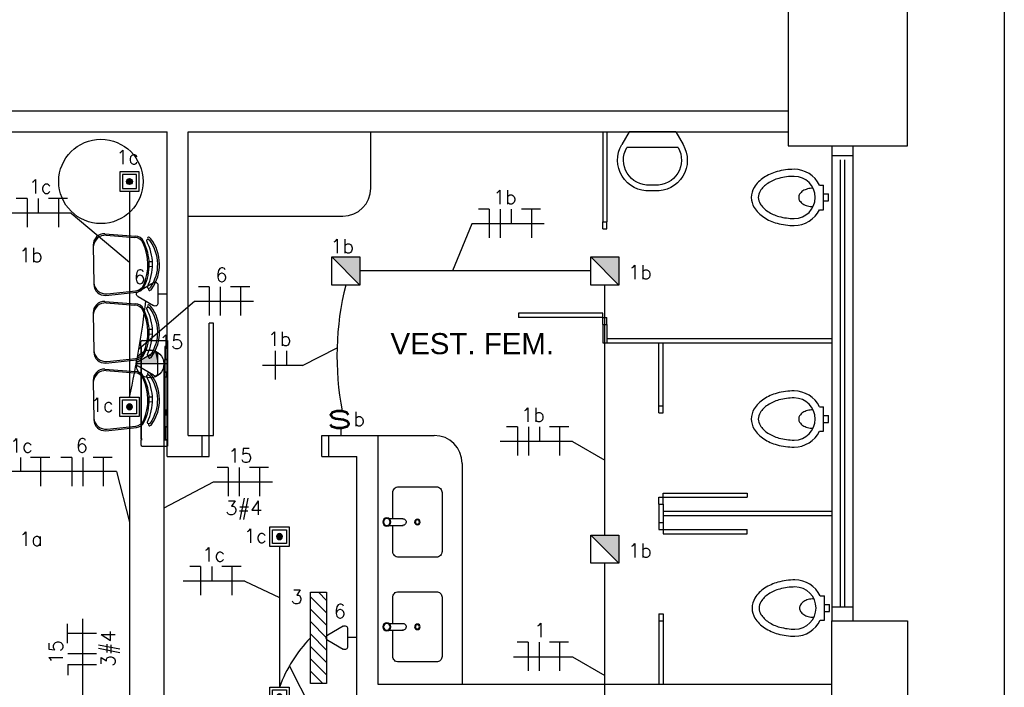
# Model space of a CAD drawing. Extents: x 86 to 137, y -215 to -185.6.
# Tile 17 of 20: x 118.9 to 125.9, y -200.3 to -195.5. Entities that reach past the tile are written whole.
import ezdxf
from ezdxf.enums import TextEntityAlignment as Align

# ---------------------------------------------------------------- set-up
doc = ezdxf.new("R2010")
doc.units = 0
doc.header["$MEASUREMENT"] = 0
doc.layers.get('0').update_dxf_attribs({"linetype": 'CONTINUOUS'})
for name, color, linetype in [('CIRCUITOS', 2, 'CONTINUOUS'), ('ILUMINACAO', 1, 'CONTINUOUS'), ('ILUMINAÇÃO TETO', 12, 'CONTINUOUS'), ('INTERRUPTORES', 1, 'CONTINUOUS'), ('LINHA', 40, 'CONTINUOUS'), ('paredes1', 8, 'CONTINUOUS'), ('textos1', 4, 'CONTINUOUS'), ('TOMADAS_ENERGIA', 1, 'CONTINUOUS'), ('TOMADAS_GERAIS', 1, 'CONTINUOUS'), ('TUB_ELETRICA', 5, 'CONTINUOUS')]:
    doc.layers.add(name, color=color, linetype=linetype)
doc.styles.add('ROMANS', font='romans')
doc.styles.add('Texto Cota', font='arial.ttf')

# ---------------------------------------------------------------- blocks, each defined once
blk = doc.blocks.new('BACIA')
at = {"layer": 'paredes1'}
for p, q in [((-0.025, -0.035), (-0.025, 0)), ((0.025, 0), (-0.025, 0)), ((0.025, -0.035), (0.025, 0)), ((0.0872, -0.035), (-0.0872, -0.035)), ((-0.0872, -0.065), (-0.0872, -0.035)), ((0.0872, -0.065), (0.0872, -0.035))]:
    blk.add_line(p, q, dxfattribs=at)
for points in [[(-0.0654, -0.11, 0.064559), (-0.0601, -0.151, 0.077436), (-0.0462, -0.1826, 0.107172), (-0.0233, -0.2058, 0.145191), (0, -0.2127, 0.145191), (0.0233, -0.2058, 0.107172), (0.0462, -0.1826, 0.077436), (0.0601, -0.151, 0.064559), (0.0654, -0.11, 0.064559)], [(-0.2, -0.245, 0.066402), (-0.1838, -0.3665, 0.078959), (-0.1414, -0.4607, 0.107161), (-0.0716, -0.5293, 0.141785), (0, -0.55, 0.141785), (0.0716, -0.5293, 0.107161), (0.1414, -0.4607, 0.078959), (0.1838, -0.3665, 0.066402), (0.2, -0.245, 0.066402)], [(-0.15, -0.245, 0.066402), (-0.1355, -0.3534, 0.078959), (-0.0996, -0.4332, 0.107161), (-0.0449, -0.487, 0.141785), (0, -0.5, 0.141785), (0.0449, -0.487, 0.107161), (0.0996, -0.4332, 0.078959), (0.1355, -0.3534, 0.066402), (0.15, -0.245, 0.066402)]]:
    blk.add_lwpolyline(points, format="xyb", dxfattribs=at)
for radius, start, end in [(0.2, 115.84193, 180), (0.2, 0, 64.15807), (0.15, 0, 180)]:
    blk.add_arc((0, -0.245), radius, start, end, dxfattribs=at)
blk = doc.blocks.new('P80E')
at = {"layer": 'paredes1'}
for p, q in [((0, -0.0515), (0, -0.1015)), ((0.15, -0.0515), (0.15, -0.1315)), ((0, -0.1015), (0.15, -0.1015)), ((0.15, -0.1015), (0.9494, -0.1015)), ((0.15, -0.1315), (0.9494, -0.1315)), ((0.9494, -0.1315), (0.9494, -0.1015)), ((0, -0.9015), (0.15, -0.9015)), ((0, -0.9015), (0, -0.9515)), ((0.15, -0.9015), (0.15, -0.9515))]:
    blk.add_line(p, q, dxfattribs=at)
blk = doc.blocks.new('LAV')
at = {"layer": 'paredes1'}
for p, q in [((-0.1841, 0), (-0.2423, -0.1008)), ((-0.1841, 0), (0.1841, 0)), ((0.1841, 0), (0.2423, -0.1008)), ((-0.2026, -0.124), (0.2026, -0.124)), ((-0.0193, -0.4216), (0.0193, -0.4216)), ((-0.0193, -0.4676), (0.0193, -0.4676))]:
    blk.add_line(p, q, dxfattribs=at)
for centre, radius, start, end in [((-0.0314, -0.2238), 0.2441, 149.75857, 272.83641), ((-0.0314, -0.2238), 0.1981, 149.75857, 272.83641), ((0.0314, -0.2238), 0.2441, 267.16359, 30.24143), ((0.0314, -0.2238), 0.1981, 267.16359, 30.24143)]:
    blk.add_arc(centre, radius, start, end, dxfattribs=at)
blk = doc.blocks.new('v bjhbjhgjhjh')
for p, q in [((0.0161, 0.0238), (0.1162, 0.0238)), ((0.1375, -0.0002), (0.1375, 0.0005)), ((-0.0005, -0.0238), (0.0005, -0.0238)), ((0.0161, -0.0238), (0.1138, -0.0238)), ((0.1138, -0.0236), (0.1138, -0.0238))]:
    blk.add_line(p, q)
for radius in [0.0287, 0.0238]:
    blk.add_circle((0, 0), radius)
blk.add_arc((0.1138, 0.0001), 0.0238, 269.95218, 95.88981)
blk = doc.blocks.new('xvhgfjykilugkhjnftg')
at = {"layer": 'paredes1'}
blk.add_lwpolyline([(-0.175, -0.0239), (-0.175, -0.21, 0.414214), (-0.135, -0.25), (0.135, -0.25, 0.414214), (0.175, -0.21), (0.175, 0.21, 0.414214), (0.135, 0.25), (-0.135, 0.25, 0.414214), (-0.175, 0.21), (-0.175, 0.0236)], format="xyb", dxfattribs=at)
for radius in [0.0196, 0.0146]:
    blk.add_circle((0, 0), radius, dxfattribs=at)
blk.add_blockref('v bjhbjhgjhjh', (-0.2177, -0.0001), dxfattribs=at)
blk = doc.blocks.new('9e12KBtu')
at = {"layer": 'paredes1'}
for p, q in [((0.1937, 0.375), (0.0134, 0.375)), ((0.0134, -0.375), (0.0134, 0.375)), ((0.2034, 0.3322), (0.2034, 0.3653)), ((0.0134, 0.3322), (0.0324, 0.3322)), ((0.0154, 0.3302), (0.0304, 0.3302)), ((0.0154, 0.2415), (0.0154, 0.3302)), ((0.0304, 0.2415), (0.0304, 0.3302)), ((0.0324, 0.2395), (0.0324, 0.3322)), ((0.1981, 0.321), (0.1981, 0.3322)), ((0.1981, 0.3322), (0.2034, 0.3322)), ((0.1981, 0.3258), (0.2034, 0.3258)), ((0.1998, 0.321), (0.1981, 0.321)), ((0.1998, -0.322), (0.1998, 0.321)), ((0.2009, 0.332), (0.2009, 0.3322)), ((0.2009, 0.3258), (0.2009, 0.3322)), ((0.2012, 0.332), (0.2012, 0.3322)), ((0.2012, 0.3258), (0.2012, 0.3322)), ((0.2034, -0.3268), (0.2034, 0.3258)), ((0.0154, 0.2515), (0.0134, 0.2515)), ((0.0154, 0.2275), (0.0134, 0.2275)), ((0.0154, 0.2415), (0.0304, 0.2415)), ((0.0154, 0.2375), (0.0304, 0.2375)), ((0.0154, 0.2375), (0.0154, 0.1525)), ((0.0234, 0.2415), (0.0234, 0.2395)), ((0.0234, 0.2375), (0.0234, 0.2395)), ((0.0304, 0.2375), (0.0304, 0.1525)), ((0.0324, 0.2395), (0.0324, -0.2395)), ((0.0304, 0.1505), (0.0134, 0.1505)), ((0.0148, 0.1505), (0.0148, 0.1185)), ((0.0304, 0.1525), (0.0154, 0.1525)), ((0.02, 0.1505), (0.02, 0.1185)), ((0.0304, 0.1505), (0.0304, 0.1185)), ((0.0304, 0.1185), (0.0134, 0.1185)), ((0.0304, 0.1165), (0.0154, 0.1165)), ((0.0154, 0.1165), (0.0154, -0.1165)), ((0.0304, 0.1165), (0.0304, -0.2375)), ((0.0304, -0.1185), (0.0134, -0.1185)), ((0.0148, -0.1505), (0.0148, -0.1185)), ((0.0304, -0.1165), (0.0154, -0.1165)), ((0.02, -0.1505), (0.02, -0.1185)), ((0.0304, -0.1505), (0.0134, -0.1505)), ((0.0304, -0.1525), (0.0154, -0.1525)), ((0.0154, -0.1525), (0.0154, -0.2375)), ((0.0154, -0.2375), (0.0304, -0.2375)), ((0.0154, -0.2415), (0.0304, -0.2415)), ((0.0154, -0.3312), (0.0154, -0.2415)), ((0.0304, -0.3312), (0.0304, -0.2415)), ((0.0324, -0.3332), (0.0324, -0.2395)), ((0.0154, -0.3212), (0.0134, -0.3212)), ((0.0134, -0.3332), (0.0324, -0.3332)), ((0.0154, -0.3312), (0.0304, -0.3312)), ((0.0234, -0.3312), (0.0234, -0.3332)), ((0.1981, -0.322), (0.1981, -0.3332)), ((0.1998, -0.322), (0.1981, -0.322)), ((0.1981, -0.3268), (0.2034, -0.3268)), ((0.1981, -0.333), (0.1981, -0.3331)), ((0.1981, -0.3332), (0.2034, -0.3332)), ((0.2009, -0.3268), (0.2009, -0.3332)), ((0.2009, -0.333), (0.2009, -0.3332)), ((0.2012, -0.3268), (0.2012, -0.3332)), ((0.2012, -0.333), (0.2012, -0.3332)), ((0.2034, -0.3332), (0.2034, -0.3653)), ((0.1937, -0.375), (0.0134, -0.375))]:
    blk.add_line(p, q, dxfattribs=at)
for centre, start, end in [((0.1937, 0.3653), 0, 90), ((0.1937, -0.3653), 270, 0)]:
    blk.add_arc(centre, 0.00967, start, end, dxfattribs=at)
blk = doc.blocks.new('AREA')
at = {"style": 'Texto Cota'}
for tag, p in [('AREAS:COMODO', (0, 1.75)), ('AREAS:VALOR', (0, -1.25))]:
    blk.add_attdef(tag, text='', height=2, dxfattribs=at).set_placement(p, align=Align.MIDDLE_CENTER)
blk = doc.blocks.new('VBKBVNVBHJMGFVN')
h = blk.add_hatch(color=256)
h.dxf.hatch_style = 1
h.paths.add_polyline_path([(0.0484, 0.07, 1), (0.0916, 0.07, 1)])
for points in [[(0, 0), (0.14, 0), (0.14, 0.14), (0, 0.14)], [(0.02, 0.02), (0.12, 0.02), (0.12, 0.12), (0.02, 0.12)]]:
    blk.add_lwpolyline(points, close=True)
blk.add_circle((0.07, 0.07), 0.0216)
blk = doc.blocks.new('CVHVBNB')
h = blk.add_hatch(color=256)
h.dxf.hatch_style = 1
h.paths.add_polyline_path([(0.2, 0.2), (0, 0), (0.2, 0)])
blk.add_line((0.2, 0.2), (0, 0))
blk.add_lwpolyline([(0, 0), (0.2, 0), (0.2, 0.2), (0, 0.2)], close=True)
blk = doc.blocks.new('L_EMERG')
h = blk.add_hatch()
h.set_pattern_fill('ANSI31', color=256, scale=0.5, style=0)
h.set_pattern_definition([(45, (0, 0.0575), (-0.044194, 0.044194), [])])
h.paths.add_polyline_path([(-0.325, 0.0575), (-0.325, -0.0575), (0.325, -0.0575), (0.325, 0.0575)])
for p, q in [((-0.325, 0.0575), (0.325, 0.0575)), ((-0.325, -0.0575), (-0.325, 0.0575)), ((0.325, 0.0575), (0.325, -0.0575)), ((0.325, -0.0575), (-0.325, -0.0575))]:
    blk.add_line(p, q)
at = {"style": 'ROMANS', "flags": 8}
for tag, p in [('009', (0.3592, 0.1241)), ('001', (-0.3165, -0.1405))]:
    blk.add_attdef(tag, text='', height=0.08, dxfattribs=at).set_placement(p, align=Align.MIDDLE_CENTER)
blk.add_attdef('020', text='', height=0.08, dxfattribs=at).set_placement((0.2612, -0.0972), align=Align.TOP_LEFT)
blk = doc.blocks.new('IRANT09')
at = {"linetype": 'Continuous'}
blk.add_line((0, 0.87), (0, 0), dxfattribs=at)
at = {"linetype": 'Continuous', "style": 'ROMANS', "width": 1.5}
blk.add_text('s', height=3, dxfattribs=at).set_placement((-1.81, 0.88))
at = {"linetype": 'Continuous', "style": 'ROMANS', "flags": 8}
blk.add_attdef('009', text='', height=1.6, dxfattribs=at).set_placement((2.7, 1.34), align=Align.MIDDLE_CENTER)
blk = doc.blocks.new('TEBAI01')
for p, q in [((-1.62, 1.95), (-0.35, 4.14)), ((0.35, 4.14), (1.63, 1.92)), ((-1.3, 1.32), (1.28, 1.32)), ((0, 0), (0, 1.32))]:
    blk.add_line(p, q)
for centre, start, end in [((0, 3.97), 26.0479, 153.9521), ((-1.3, 1.71), 143.1332, 270.777), ((1.3, 1.71), 267.1811, 32.5689)]:
    blk.add_arc(centre, 0.393, start, end)
at = {"style": 'ROMANS', "flags": 8}
for tag, p in [('020', (-5.03, 2.2)), ('001', (3.56, 2.23))]:
    blk.add_attdef(tag, text='', height=1.6, dxfattribs=at).set_placement(p, align=Align.MIDDLE_CENTER)
blk = doc.blocks.new('TE3MED06')
for p, q in [((0, 1.32), (0, 4.36)), ((-1.62, 1.95), (-0.35, 4.14)), ((0.35, 4.14), (1.63, 1.92)), ((-1.3, 1.32), (1.28, 1.32)), ((0, 0), (0, 1.32))]:
    blk.add_line(p, q)
blk.add_circle((-0.01, 2.44), 1.98)
for centre, start, end in [((0, 3.97), 26.0479, 153.9521), ((-1.3, 1.71), 143.1332, 270.777), ((1.3, 1.71), 267.1811, 32.5689)]:
    blk.add_arc(centre, 0.393, start, end)
at = {"linetype": 'Continuous'}
for points in [[(0, 4.36), (1.63, 1.92), (0.21, 4.3)], [(1.63, 1.92), (0, 4.36), (1.69, 1.72)], [(0, 1.32), (1.69, 1.72), (0, 4.36)], [(0.35, 4.14), (0.21, 4.3), (1.63, 1.92)], [(1.69, 1.72), (0, 1.32), (1.64, 1.52)], [(1.28, 1.32), (1.64, 1.52), (0, 1.32)], [(1.64, 1.52), (1.28, 1.32), (1.49, 1.37)]]:
    blk.add_solid(points, dxfattribs=at)
at = {"style": 'ROMANS', "flags": 8}
for tag, p in [('020', (-5.08, 2.06)), ('001', (3.71, 2.06))]:
    blk.add_attdef(tag, text='', height=1.6, dxfattribs=at).set_placement(p, align=Align.MIDDLE_CENTER)

msp = doc.modelspace()

# ---------------------------------------------------------------- linework, layer by layer
at = {"layer": 'CIRCUITOS'}
for p, q in [((118.9359, -196.8153), (118.8589, -196.8153)), ((118.9359, -196.8153), (118.9359, -197.019)), ((119.0147, -196.8153), (119.0147, -196.9198)), ((119.0877, -196.8134), (119.2243, -196.8134)), ((119.1588, -196.8134), (119.1588, -197.019)), ((122.2249, -196.8921), (122.148, -196.8921)), ((122.2249, -196.8921), (122.2249, -197.0957)), ((122.3038, -196.8921), (122.3038, -197.0957)), ((122.3807, -196.8921), (122.3807, -196.9965)), ((122.4537, -196.8902), (122.5902, -196.8902)), ((122.5248, -196.8902), (122.5248, -197.0957)), ((120.2322, -197.4438), (120.1553, -197.4438)), ((120.2322, -197.4438), (120.2322, -197.6475)), ((120.3111, -197.4438), (120.3111, -197.6475)), ((120.384, -197.4419), (120.5206, -197.4419)), ((120.4552, -197.4419), (120.4552, -197.6475)), ((120.7022, -197.9004), (120.7022, -198.104)), ((120.7811, -197.9004), (120.7811, -198.0048)), ((122.426, -198.4406), (122.3491, -198.4406)), ((122.426, -198.4406), (122.426, -198.6442)), ((122.5049, -198.4406), (122.5049, -198.6442)), ((122.5818, -198.4406), (122.5818, -198.545)), ((122.6548, -198.4386), (122.7914, -198.4386)), ((122.7259, -198.4386), (122.7259, -198.6442)), ((118.888, -198.6584), (118.888, -198.7593)), ((118.9609, -198.6565), (119.0975, -198.6565)), ((119.0321, -198.6565), (119.0321, -198.8621)), ((119.2537, -198.6584), (119.1768, -198.6584)), ((119.2537, -198.6584), (119.2537, -198.8621)), ((119.3326, -198.6584), (119.3326, -198.8621)), ((119.4055, -198.6565), (119.5421, -198.6565)), ((119.4767, -198.6565), (119.4767, -198.8621)), ((120.3659, -198.7293), (120.2889, -198.7293)), ((120.3659, -198.7293), (120.3659, -198.9329)), ((120.4448, -198.7293), (120.4448, -198.9329)), ((120.5177, -198.7274), (120.6543, -198.7274)), ((120.5889, -198.7274), (120.5889, -198.9329)), ((120.3225, -199.4327), (120.4591, -199.4327)), ((120.3937, -199.4327), (120.3937, -199.6383)), ((120.1708, -199.4346), (120.0938, -199.4346)), ((120.1708, -199.4346), (120.1708, -199.6383)), ((120.2496, -199.4346), (120.2496, -199.5391)), ((119.2237, -199.9794), (119.2237, -199.8428)), ((119.2237, -199.9082), (119.4293, -199.9082)), ((122.5017, -199.9722), (122.4247, -199.9722)), ((122.5017, -199.9722), (122.5017, -200.1759)), ((122.5805, -199.9722), (122.5805, -200.1759)), ((122.6535, -199.9703), (122.7901, -199.9703)), ((122.7246, -199.9703), (122.7246, -200.1759)), ((119.2257, -200.0523), (119.4293, -200.0523)), ((119.2257, -200.1312), (119.2257, -200.2081)), ((119.2257, -200.1312), (119.4293, -200.1312))]:
    msp.add_line(p, q, dxfattribs=at)
at = {"layer": 'LINHA'}
for p, q in [((119.2501, -196.9198), (118.8128, -196.9198)), ((119.2501, -196.9198), (119.6646, -197.2683)), ((122.1018, -196.9965), (121.963, -197.3316)), ((122.616, -196.9965), (122.1018, -196.9965)), ((120.1276, -197.5483), (119.7317, -197.8889)), ((120.5477, -197.5483), (120.1276, -197.5483)), ((120.8958, -198.0048), (121.142, -197.8783)), ((120.8958, -198.0048), (120.6104, -198.0048)), ((122.8172, -198.545), (122.3029, -198.545)), ((122.8172, -198.545), (123.0475, -198.6772)), ((119.5717, -198.7593), (118.6931, -198.7593)), ((119.5717, -198.7593), (119.6646, -199.1178)), ((120.2612, -198.8337), (119.9095, -199.0181)), ((120.6814, -198.8337), (120.2612, -198.8337)), ((120.4849, -199.5391), (120.0476, -199.5391)), ((120.4849, -199.5391), (120.7325, -199.6546)), ((119.3301, -199.8058), (119.3301, -201.6996)), ((122.397, -200.0767), (122.8172, -200.0767)), ((122.8172, -200.0767), (123.0475, -200.2088)), ((121.0056, -200.5401), (120.8034, -200.1411))]:
    msp.add_line(p, q, dxfattribs=at)
at = {"layer": 'paredes1'}
for p, q in [((118.3449, -196.1916), (124.3525, -196.1916)), ((118.3449, -196.3416), (119.9325, -196.3416)), ((119.9325, -198.6516), (119.9325, -196.3416)), ((120.0825, -196.3416), (124.3525, -196.3416)), ((120.0825, -198.5016), (120.0825, -196.3416)), ((121.3825, -196.7416), (121.3825, -196.3416)), ((123.0325, -196.3416), (123.0325, -196.9816)), ((123.0625, -196.3416), (123.0625, -196.9816)), ((124.6625, -196.4416), (124.6625, -199.8216)), ((124.8125, -196.4416), (124.8125, -199.8216)), ((124.8125, -196.5116), (124.6625, -196.5116)), ((120.0825, -196.9416), (121.1825, -196.9416)), ((123.0325, -196.9816), (123.0625, -196.9816)), ((123.0325, -197.0316), (123.0325, -196.9816)), ((123.0325, -197.0316), (123.0625, -197.0316)), ((123.0625, -197.0316), (123.0625, -196.9816)), ((123.0325, -197.6316), (122.4333, -197.6316)), ((122.4333, -197.6316), (122.4333, -197.6616)), ((123.0325, -197.6616), (122.4333, -197.6616)), ((123.0325, -197.7116), (123.0325, -197.6316)), ((123.0325, -197.7116), (123.0325, -197.6616)), ((123.0325, -197.6616), (123.0625, -197.6616)), ((123.0625, -197.7116), (123.0625, -197.6616)), ((123.0325, -197.7116), (123.0625, -197.7116)), ((123.0325, -197.7116), (123.0325, -197.8416)), ((123.0625, -197.7116), (123.0625, -197.8416)), ((123.0625, -197.8116), (124.6625, -197.8116)), ((123.0325, -197.8416), (124.6625, -197.8416)), ((123.4325, -198.2916), (123.4325, -197.8416)), ((123.4625, -198.2916), (123.4625, -197.8416)), ((123.4325, -198.2916), (123.4625, -198.2916)), ((123.4325, -198.3416), (123.4325, -198.2916)), ((123.4625, -198.3416), (123.4625, -198.2916)), ((123.4325, -198.3416), (123.4625, -198.3416)), ((120.0825, -198.5016), (120.1825, -198.5016)), ((120.1825, -198.6516), (120.1825, -198.5016)), ((121.0825, -198.6516), (121.0825, -198.5016)), ((121.0825, -198.5016), (121.4325, -198.5016)), ((121.4325, -198.5016), (121.4325, -200.2716)), ((121.4325, -198.5016), (121.8325, -198.5016)), ((119.9325, -198.6516), (120.1825, -198.6516)), ((121.0825, -198.6516), (121.2825, -198.6516)), ((121.2825, -202.0716), (121.2825, -198.6516)), ((122.0325, -198.7016), (122.0325, -200.2716)), ((123.4325, -198.9416), (123.4625, -198.9416)), ((123.4325, -198.9916), (123.4325, -198.9416)), ((123.4625, -198.9116), (124.0618, -198.9116)), ((123.4625, -198.9916), (123.4625, -198.9116)), ((123.4625, -198.9416), (124.0618, -198.9416)), ((124.0618, -198.9116), (124.0618, -198.9416)), ((123.4325, -198.9916), (123.4625, -198.9916)), ((123.4325, -198.9916), (123.4325, -199.1216)), ((123.4625, -198.9916), (123.4625, -199.1216)), ((123.4625, -199.0416), (124.6625, -199.0416)), ((123.4625, -199.0716), (124.6625, -199.0716)), ((123.4325, -199.1216), (123.4625, -199.1216)), ((123.4325, -199.1216), (123.4325, -199.1716)), ((123.4625, -199.1216), (123.4625, -199.2016)), ((123.4325, -199.1716), (123.4625, -199.1716)), ((123.4625, -199.1716), (124.0618, -199.1716)), ((123.4625, -199.2016), (124.0618, -199.2016)), ((124.0618, -199.2016), (124.0618, -199.1716)), ((123.4325, -199.7716), (123.4325, -199.8216)), ((123.4325, -199.7716), (123.4625, -199.7716)), ((123.4625, -199.7716), (123.4625, -199.8216)), ((124.6625, -199.7216), (124.8125, -199.7216)), ((123.4325, -199.8216), (123.4625, -199.8216)), ((123.4325, -199.8216), (123.4325, -200.2716)), ((123.4625, -199.8216), (123.4625, -200.2716)), ((124.6625, -199.8216), (124.8125, -199.8216)), ((121.4325, -200.2716), (124.6625, -200.2716))]:
    msp.add_line(p, q, dxfattribs=at)
at = {"layer": 'paredes1', "ltscale": 10}
for p, q in [((124.7225, -196.5416), (124.7225, -199.7216)), ((124.7525, -196.5416), (124.7525, -199.7216))]:
    msp.add_line(p, q, dxfattribs=at)
at = {"layer": 'paredes1', "linetype": 'ByBlock'}
for p, q in [((119.4886, -197.0667), (119.7075, -197.0828)), ((119.4987, -197.077), (119.7036, -197.0928)), ((119.4062, -197.1479), (119.4106, -197.4264)), ((119.8042, -197.2635), (119.8277, -197.2631)), ((119.8047, -197.2985), (119.8282, -197.2981)), ((119.4955, -197.505), (119.7138, -197.482)), ((119.5053, -197.4944), (119.7096, -197.4722)), ((119.4886, -197.5482), (119.7075, -197.5643)), ((119.4987, -197.5585), (119.7036, -197.5743)), ((119.4062, -197.6294), (119.4106, -197.9079)), ((119.8042, -197.745), (119.8277, -197.7446)), ((119.8047, -197.78), (119.8282, -197.7796)), ((119.5053, -197.9759), (119.7096, -197.9537)), ((119.4886, -198.0297), (119.7075, -198.0459)), ((119.4955, -197.9865), (119.7138, -197.9635)), ((119.4987, -198.04), (119.7036, -198.0558)), ((119.4062, -198.1109), (119.4106, -198.3895)), ((119.8042, -198.2265), (119.8277, -198.2261)), ((119.8047, -198.2615), (119.8282, -198.2611)), ((119.4955, -198.4681), (119.7138, -198.445)), ((119.5053, -198.4574), (119.7096, -198.4352))]:
    msp.add_line(p, q, dxfattribs=at)
at = {"layer": 'paredes1'}
msp.add_lwpolyline([(99.8042, -188.8603), (125.8908, -188.8603), (125.8908, -210.579), (99.8042, -210.579)], close=True, dxfattribs=at)
at = {"layer": 'paredes1', "linetype": 'ByBlock'}
for points in [[(124.3525, -196.4416), (125.2025, -196.4416), (125.2025, -195.3916), (124.3525, -195.3916)], [(124.6625, -199.8216), (125.2025, -199.8216), (125.2025, -200.8716), (124.6625, -200.8716)]]:
    msp.add_lwpolyline(points, close=True, dxfattribs=at)
for points in [[(119.7922, -197.4443, 0.237888), (119.787, -197.1181, -0.605717), (119.801, -197.1072, -0.122717), (119.8057, -197.1109, -0.323529), (119.8111, -197.4509, -0.122717), (119.8064, -197.4548, -0.605717)], [(119.7922, -197.9258, 0.237888), (119.787, -197.5996, -0.605717), (119.801, -197.5887, -0.122717), (119.8057, -197.5924, -0.323529), (119.8111, -197.9324, -0.122717), (119.8064, -197.9363, -0.605717)], [(119.7922, -198.4073, 0.237888), (119.787, -198.0811, -0.605717), (119.801, -198.0702, -0.122717), (119.8057, -198.0739, -0.323529), (119.8111, -198.4139, -0.122717), (119.8064, -198.4178, -0.605717)]]:
    msp.add_lwpolyline(points, format="xyb", close=True, dxfattribs=at)
msp.add_circle((119.4611, -196.6944), 0.3, dxfattribs=at)
at = {"layer": 'paredes1'}
for centre, start, end in [((121.1825, -196.7416), 270, 0), ((121.8325, -198.7016), 0, 90)]:
    msp.add_arc(centre, 0.2, start, end, dxfattribs=at)
at = {"layer": 'paredes1', "linetype": 'ByBlock'}
for centre, radius, start, end in [((119.4862, -197.1466), 0.08, 88.33056, 180.8998), ((119.4951, -197.1656), 0.0887, 87.64757, 175.30731), ((119.6983, -197.1625), 0.07, 25.16372, 85.59991), ((119.7024, -197.1527), 0.07, 27.2951, 85.77855), ((119.4428, -197.2866), 0.3622, 334.50451, 27.2951), ((119.8017, -197.0991), 0.00782, 45.57426, 241.08892), ((119.7958, -197.1186), 0.0125, 37.7697, 65.75434), ((119.7958, -197.1186), 0.0275, 37.44267, 65.75434), ((119.5732, -197.2846), 0.3052, 325.02359, 36.77601), ((119.4338, -197.2868), 0.3622, 336.63589, 25.16372), ((119.4906, -197.4252), 0.08, 180.8998, 273.46904), ((119.4989, -197.406), 0.0887, 186.49229, 274.15203), ((119.702, -197.4026), 0.07, 276.1997, 336.63589), ((119.7065, -197.4124), 0.07, 276.02105, 334.50451), ((119.8074, -197.4628), 0.00782, 120.71068, 316.22534), ((119.8009, -197.4435), 0.0275, 296.04526, 324.35693), ((119.4862, -197.6282), 0.08, 88.33056, 180.8998), ((119.4951, -197.6471), 0.0887, 87.64757, 175.30731), ((119.6983, -197.644), 0.07, 25.16372, 85.59991), ((119.7024, -197.6342), 0.07, 27.2951, 85.77855), ((119.4428, -197.7681), 0.3622, 334.50451, 27.2951), ((119.8017, -197.5806), 0.00782, 45.57426, 241.08892), ((119.7958, -197.6001), 0.0125, 37.7697, 65.75434), ((119.7958, -197.6001), 0.0275, 37.44267, 65.75434), ((119.5732, -197.7661), 0.3052, 325.02359, 36.77601), ((119.4338, -197.7683), 0.3622, 336.63589, 25.16372), ((119.4906, -197.9067), 0.08, 180.8998, 273.46904), ((119.4989, -197.8875), 0.0887, 186.49229, 274.15203), ((119.702, -197.8841), 0.07, 276.1997, 336.63589), ((119.7065, -197.8939), 0.07, 276.02105, 334.50451), ((119.8074, -197.9443), 0.00782, 120.71068, 316.22534), ((119.8009, -197.925), 0.0275, 296.04526, 324.35693), ((119.4862, -198.1097), 0.08, 88.33056, 180.8998), ((119.4951, -198.1286), 0.0887, 87.64757, 175.30731), ((119.6983, -198.1256), 0.07, 25.16372, 85.59991), ((119.7024, -198.1157), 0.07, 27.2951, 85.77855), ((119.4338, -198.2498), 0.3622, 336.63589, 25.16372), ((119.4428, -198.2496), 0.3622, 334.50451, 27.2951), ((119.8017, -198.0621), 0.00782, 45.57426, 241.08892), ((119.7958, -198.0816), 0.0125, 37.7697, 65.75434), ((119.7958, -198.0816), 0.0275, 37.44267, 65.75434), ((119.5732, -198.2476), 0.3052, 325.02359, 36.77601), ((119.4989, -198.369), 0.0887, 186.49229, 274.15203), ((119.4906, -198.3882), 0.08, 180.8998, 273.46904), ((119.702, -198.3656), 0.07, 276.1997, 336.63589), ((119.7065, -198.3754), 0.07, 276.02105, 334.50451), ((119.8074, -198.4258), 0.00782, 120.71068, 316.22534), ((119.8009, -198.4065), 0.0275, 296.04526, 324.35693)]:
    msp.add_arc(centre, radius, start, end, dxfattribs=at)
at = {"layer": 'TUB_ELETRICA'}
for p, q in [((119.6646, -196.7645), (119.6646, -198.2286)), ((122.9475, -197.3316), (121.3037, -197.3316)), ((123.0475, -199.2116), (123.0475, -197.4316)), ((119.9095, -197.9931), (119.9095, -201.6996)), ((119.6646, -198.3672), (119.6646, -201.6996)), ((120.7325, -199.2909), (120.7325, -200.2923)), ((123.0475, -201.3116), (123.0475, -199.4116))]:
    msp.add_line(p, q, dxfattribs=at)
for centre, radius, start, end in [((123.2058, -197.9355), 2.0646, 165.87133, 190.94811), ((113.1922, -196.7743), 6.6338, 347.3359, 353.31782), ((121.6858, -200.6466), 1.017, 136.12404, 159.6112)]:
    msp.add_arc(centre, radius, start, end, dxfattribs=at)

# ---------------------------------------------------------------- block references
at = {"layer": 'ILUMINACAO'}
ref = msp.add_blockref('L_EMERG', (121.0102, -199.9417), dxfattribs=dict(at, rotation=270))
ref.add_attrib('001', '3', dxfattribs={"layer": '0', "height": 0.1, "style": 'ROMANS', "flags": 8}).set_placement((120.8547, -199.65), align=Align.MIDDLE_CENTER)
at = {"layer": 'ILUMINAÇÃO TETO', "xscale": 0.9900000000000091, "yscale": 0.9900000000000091, "zscale": 0.9900000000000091, "rotation": 180}
msp.add_blockref('VBKBVNVBHJMGFVN', (119.7339, -196.6259), dxfattribs=at)
at = {"layer": 'ILUMINAÇÃO TETO', "xscale": -1, "rotation": 180}
for p in [(121.1037, -197.2316), (122.9475, -197.2316), (122.9475, -199.2116)]:
    msp.add_blockref('CVHVBNB', p, dxfattribs=at)
at = {"layer": 'ILUMINAÇÃO TETO', "xscale": -0.9900000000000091, "yscale": 0.9900000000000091, "zscale": 0.9900000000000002}
for p in [(119.7339, -198.3672), (120.8018, -199.2909), (120.8018, -200.4309)]:
    msp.add_blockref('VBKBVNVBHJMGFVN', p, dxfattribs=at)
at = {"layer": 'INTERRUPTORES'}
ref = msp.add_blockref('IRANT09', (121.1689, -198.5016), dxfattribs=dict(at, xscale=0.0600000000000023, yscale=0.0600000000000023, zscale=0.0600000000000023))
ref.add_attrib('009', 'b', dxfattribs={"layer": '0', "linetype": 'Continuous', "height": 0.1, "style": 'ROMANS', "flags": 8}).set_placement((121.2994, -198.3847), align=Align.MIDDLE_CENTER)
at = {"layer": 'paredes1', "extrusion": (0, 0, -1), "xscale": 0.9, "yscale": 0.9, "zscale": -0.9}
msp.add_blockref('LAV', (-123.3869, -196.3416), dxfattribs=at)
at = {"layer": 'paredes1'}
for name, p, rotation in [('BACIA', (124.6401, -196.8082), 270), ('P80E', (120.1311, -198.6516), 90), ('9e12KBtu', (119.9479, -198.202), 180), ('BACIA', (124.6401, -198.3848), 270), ('BACIA', (124.6457, -199.7299), 270)]:
    msp.add_blockref(name, p, dxfattribs=dict(at, rotation=rotation))
at = {"layer": 'paredes1', "xscale": -1, "rotation": 180}
for p in [(121.7139, -199.1177), (121.7139, -199.8634)]:
    msp.add_blockref('xvhgfjykilugkhjnftg', p, dxfattribs=at)
at = {"layer": 'textos1', "linetype": 'Continuous', "lineweight": -3}
ref = msp.add_blockref('AREA', (122.1045, -197.9535), dxfattribs=dict(at, xscale=0.05999999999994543, yscale=0.05999999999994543, zscale=0.05999999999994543))
ref.add_attrib('AREAS:COMODO', 'VEST. FEM.', dxfattribs={"layer": '0', "height": 0.15, "style": 'Texto Cota'}).set_placement((122.1045, -197.8485), align=Align.MIDDLE_CENTER)
at = {"layer": 'TOMADAS_ENERGIA'}
ref = msp.add_blockref('TEBAI01', (119.9325, -197.4966), dxfattribs=dict(at, xscale=-0.0500000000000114, yscale=0.0500000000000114, zscale=0.05, rotation=90))
ref.add_attrib('001', '6', dxfattribs={"layer": '0', "height": 0.1, "style": 'ROMANS', "flags": 8}).set_placement((119.7373, -197.3732), align=Align.MIDDLE_CENTER)
ref = msp.add_blockref('TEBAI01', (121.2825, -199.9403), dxfattribs=dict(at, xscale=-0.0500000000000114, yscale=0.0500000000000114, zscale=0.05, rotation=90))
ref.add_attrib('001', '6', dxfattribs={"layer": '0', "height": 0.1, "style": 'ROMANS', "flags": 8}).set_placement((121.1624, -199.7512), align=Align.MIDDLE_CENTER)
at = {"layer": 'TOMADAS_GERAIS'}
ref = msp.add_blockref('TE3MED06', (119.9325, -197.9924), dxfattribs=dict(at, xscale=0.0499999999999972, yscale=0.0499999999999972, zscale=0.0499999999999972, rotation=90.00000000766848))
ref.add_attrib('001', '15', dxfattribs={"layer": '0', "height": 0.1, "style": 'ROMANS', "flags": 8}).set_placement((119.9612, -197.8349), align=Align.MIDDLE_CENTER)

# ---------------------------------------------------------------- texts
at = {"layer": 'CIRCUITOS', "style": 'ROMANS'}
for s, p in [('1c', (119.0293, -196.7795)), ('1b', (122.3358, -196.8563)), ('6', (120.3194, -197.408)), ('1b', (120.7329, -197.8646)), ('1b', (122.5369, -198.4048)), ('6', (119.326, -198.6226)), ('1c', (118.8955, -198.6226)), ('15', (120.4531, -198.6935)), ('3#4', (120.4787, -199.0671)), ('1c', (120.2642, -199.3988)), ('1', (122.5889, -199.9364))]:
    msp.add_text(s, height=0.1, dxfattribs=at).set_placement(p, align=Align.CENTER)
for s, p in [('3#4', (119.5634, -200.0184)), ('15', (119.1899, -200.044))]:
    msp.add_text(s, height=0.1, rotation=90, dxfattribs=at).set_placement(p, align=Align.CENTER)
at = {"layer": 'ILUMINACAO', "style": 'ROMANS'}
for s, p in [('1c', (119.57, -196.4721)), ('1b', (121.0955, -197.1046)), ('1b', (118.8798, -197.168)), ('1b', (123.2149, -197.2899)), ('1c', (119.3899, -198.2345)), ('1a', (118.8798, -199.188)), ('1c', (120.4795, -199.1652)), ('1b', (123.2149, -199.2699))]:
    msp.add_text(s, height=0.1, dxfattribs=at).set_placement(p, align=Align.TOP_LEFT)

doc.saveas('drawing.dxf')
